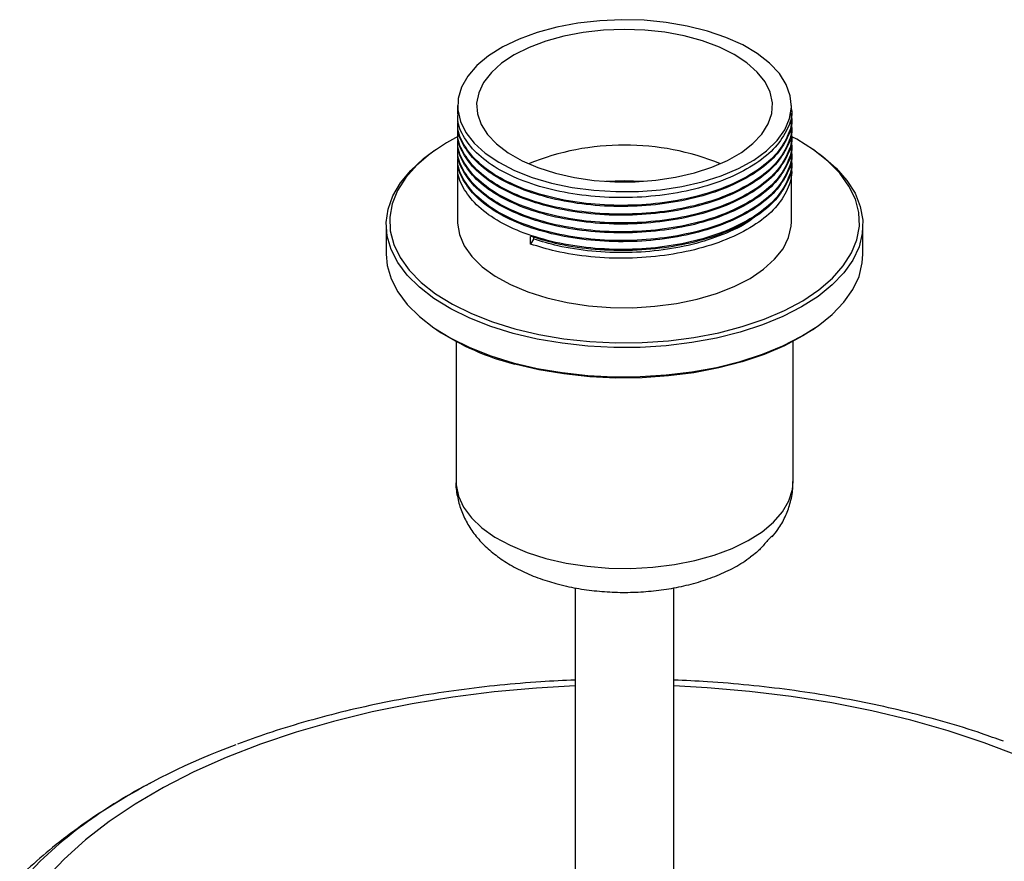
# Paper-space layout '_Trimétrica' of a CAD drawing. Header units: millimetres. Extents: x -165 to 165, y -31 to 425.
# Tile 3 of 4: x -74 to 46, y 323 to 425. Entities that reach past the tile are written whole.
import ezdxf

# ---------------------------------------------------------------- set-up
doc = ezdxf.new("R2010")
doc.units = ezdxf.units.MM

psp = doc.layouts.new('_Trimétrica')

# ---------------------------------------------------------------- linework, layer by layer
at = {"color": 7, "linetype": 'Continuous', "lineweight": 25}
for p, q in [((-20.3, 414.41), (-20.3, 413.42)), ((20.3, 413.95), (20.3, 414.41)), ((-20.3, 412.48), (-20.3, 412.35)), ((20.3, 412.88), (20.3, 413.02)), ((-20.3, 411.41), (-20.3, 411.27)), ((20.3, 411.81), (20.3, 411.94)), ((20.3, 410.74), (20.3, 410.87)), ((-20.3, 410.34), (-20.3, 410.2)), ((20.3, 409.67), (20.3, 409.8)), ((-22.85, 409.14), (-23.18, 408.91)), ((-20.3, 409.27), (-20.3, 409.13)), ((20.3, 408.6), (20.3, 408.73)), ((23.18, 408.91), (22.85, 409.14)), ((-20.3, 408.19), (-20.3, 408.06)), ((20.3, 407.52), (20.3, 407.66)), ((-20.3, 407.12), (-20.3, 400.3)), ((20.3, 400.3), (20.3, 406.59)), ((-29, 399.94), (-29, 396.37)), ((29, 396.37), (29, 399.94)), ((-11.44, 397.58), (-11.44, 398.52)), ((-11.06, 398.2), (-11.44, 397.58)), ((-11.06, 398.47), (-11.06, 398.2)), ((-23.18, 387.4), (-22.85, 387.17)), ((22.85, 387.17), (23.18, 387.4)), ((-20.5, 385.75), (-20.5, 368.71)), ((20.5, 368.71), (20.5, 385.75)), ((-6, 355.81), (-6, 306.01)), ((6, 306.01), (6, 355.8))]:
    psp.add_line(p, q, dxfattribs=at)
at = {"color": 7, "linetype": 'Continuous', "lineweight": 25, "flags": 128}
for points in [[(-17.95, 419.29), (-19.06, 418.01), (-19.82, 416.67), (-20.23, 415.29), (-20.28, 413.89), (-19.96, 412.5), (-19.29, 411.15), (-18.28, 409.86), (-16.94, 408.64), (-15.29, 407.53), (-13.38, 406.54), (-11.22, 405.69), (-8.87, 405), (-6.36, 404.48), (-3.73, 404.13), (-1.04, 403.96), (1.68, 403.99), (4.36, 404.19), (6.96, 404.58), (9.44, 405.15), (11.75, 405.88), (13.85, 406.76), (15.71, 407.78), (17.28, 408.92), (18.55, 410.16), (19.48, 411.47), (20.07, 412.83), (20.3, 414.22), (20.16, 415.62), (19.67, 416.99), (18.83, 418.32), (17.65, 419.57), (16.15, 420.74), (14.37, 421.79), (12.33, 422.71), (10.07, 423.48), (7.63, 424.09), (5.05, 424.53), (2.39, 424.79), (-0.32, 424.86), (-3.02, 424.74), (-5.67, 424.45), (-8.22, 423.97), (-10.62, 423.32), (-12.83, 422.51), (-14.81, 421.56), (-16.53, 420.47), (-17.95, 419.29)], [(-8.4, 406.21), (-6.1, 405.68), (-3.69, 405.33), (-1.2, 405.16), (1.31, 405.16), (3.8, 405.34), (6.21, 405.7), (8.5, 406.23), (10.63, 406.92), (12.54, 407.76), (14.22, 408.72), (15.62, 409.8), (16.71, 410.96), (17.48, 412.19), (17.91, 413.47), (17.99, 414.76), (17.72, 416.04), (17.1, 417.3), (16.15, 418.5), (14.89, 419.61), (13.34, 420.63), (11.53, 421.53), (9.49, 422.28), (7.27, 422.89), (4.91, 423.33), (2.45, 423.59), (-0.06, 423.68), (-2.56, 423.58), (-5.02, 423.31), (-7.37, 422.86), (-9.59, 422.25), (-11.61, 421.49), (-13.41, 420.59), (-14.95, 419.57), (-16.2, 418.44), (-17.14, 417.24), (-17.74, 415.99), (-17.99, 414.7), (-17.9, 413.41), (-17.45, 412.14), (-16.67, 410.91), (-15.56, 409.75), (-14.15, 408.68), (-12.46, 407.72), (-10.53, 406.89), (-8.4, 406.21)], [(-20.21, 410.71), (-21.67, 409.89), (-23.62, 408.58), (-25.28, 407.17), (-26.61, 405.67), (-27.61, 404.1), (-28.26, 402.48), (-28.56, 400.84), (-28.5, 399.19), (-28.08, 397.55), (-27.3, 395.95), (-26.19, 394.4), (-24.74, 392.93), (-22.98, 391.55), (-20.94, 390.28), (-18.63, 389.13), (-16.08, 388.13), (-13.34, 387.28)], [(-13.34, 387.28), (-10.42, 386.59), (-7.38, 386.08), (-4.24, 385.74), (-1.05, 385.59), (2.15, 385.62), (5.33, 385.84), (8.44, 386.23), (11.45, 386.81), (14.31, 387.55), (16.99, 388.46), (19.45, 389.51), (21.67, 390.7), (23.62, 392.01), (25.28, 393.43), (26.61, 394.93), (27.61, 396.5), (28.26, 398.11), (28.56, 399.76), (28.5, 401.41), (28.08, 403.04), (27.3, 404.64), (26.19, 406.19), (24.74, 407.67), (22.98, 409.05), (20.94, 410.32), (20.35, 410.63)], [(-13.53, 386.73), (-16.27, 387.57), (-18.82, 388.57), (-21.13, 389.71), (-23.19, 390.97), (-24.96, 392.33), (-26.43, 393.79), (-27.59, 395.33), (-28.4, 396.92), (-28.87, 398.55), (-29, 400.19), (-28.77, 401.83), (-28.19, 403.45), (-27.26, 405.03), (-26.01, 406.54), (-24.44, 407.97), (-23.18, 408.91)], [(23.18, 408.91), (24.11, 408.24), (25.74, 406.82), (27.05, 405.32), (28.04, 403.76), (28.68, 402.14), (28.98, 400.51), (28.92, 398.86), (28.52, 397.23), (27.77, 395.63), (26.68, 394.08), (25.27, 392.61), (23.55, 391.22), (21.54, 389.94), (19.27, 388.78), (16.77, 387.75), (14.07, 386.88), (11.19, 386.16), (8.18, 385.61), (5.07, 385.23), (1.9, 385.03), (-1.29, 385.02), (-4.47, 385.18), (-7.6, 385.52), (-10.63, 386.04), (-13.53, 386.73)], [(2.26, 405.21), (-0.06, 405.28), (-2.26, 405.21)], [(2.26, 405.21), (-0.06, 405.28), (-2.26, 405.21)], [(-20.3, 400.3), (-20.3, 400.13), (-20.07, 398.74), (-19.49, 397.38), (-18.56, 396.06), (-17.3, 394.83), (-15.73, 393.69), (-13.88, 392.67), (-11.78, 391.78), (-9.47, 391.05)], [(-9.47, 391.05), (-7, 390.48), (-4.39, 390.09), (-1.71, 389.88), (1, 389.85), (3.69, 390.02), (6.32, 390.36), (8.83, 390.88), (11.19, 391.57), (13.35, 392.42), (15.27, 393.41), (16.92, 394.52), (18.26, 395.73), (19.28, 397.02), (19.95, 398.38), (20.27, 399.76), (20.3, 400.3)], [(-29, 396.37), (-28.87, 394.98), (-28.4, 393.35), (-27.59, 391.76), (-26.43, 390.23), (-24.96, 388.77), (-23.19, 387.4), (-21.13, 386.14), (-18.82, 385.01), (-16.27, 384.01), (-13.53, 383.16)], [(-13.53, 383.16), (-10.63, 382.47), (-7.6, 381.96), (-4.47, 381.61), (-1.29, 381.45), (1.9, 381.47), (5.07, 381.67), (8.18, 382.04), (11.19, 382.59), (14.07, 383.31), (16.77, 384.19), (19.27, 385.21), (21.54, 386.37), (23.55, 387.65), (25.27, 389.04), (26.68, 390.52), (27.77, 392.06), (28.52, 393.66), (28.92, 395.29), (29, 396.37)], [(22.85, 387.17), (21.67, 386.42), (19.45, 385.23), (16.99, 384.17), (14.31, 383.27), (11.45, 382.52), (8.44, 381.95), (5.33, 381.55), (2.15, 381.33), (-1.05, 381.3), (-4.24, 381.45), (-7.38, 381.79), (-10.42, 382.31), (-13.34, 382.99)]]:
    psp.add_lwpolyline(points, dxfattribs=at)
at = {"color": 8, "linetype": 'Continuous', "lineweight": 25, "flags": 128}
for points in [[(-20.5, 368.71), (-20.49, 368.31), (-20.21, 366.94), (-19.59, 365.59), (-18.63, 364.3), (-17.35, 363.09), (-15.78, 361.97), (-13.93, 360.97), (-11.85, 360.1), (-9.57, 359.37)], [(-9.57, 359.37), (-7.12, 358.81), (-4.55, 358.42), (-1.9, 358.2), (0.78, 358.16), (3.45, 358.3), (6.06, 358.62), (8.56, 359.12), (10.92, 359.77), (13.09, 360.58), (15.04, 361.53), (16.73, 362.61), (18.13, 363.78), (19.22, 365.04), (19.99, 366.37), (20.41, 367.73), (20.5, 368.71)], [(-6, 343.87), (-10.71, 343.61), (-15.84, 343.14), (-20.89, 342.5), (-25.85, 341.69), (-30.7, 340.71), (-35.4, 339.56), (-39.94, 338.24), (-44.3, 336.78), (-48.46, 335.16), (-52.39, 333.41), (-56.09, 331.52), (-59.53, 329.51), (-62.7, 327.38), (-65.58, 325.15), (-68.17, 322.82)], [(47.94, 335.38), (43.76, 336.97), (39.38, 338.42), (34.81, 339.71), (30.09, 340.84), (25.23, 341.8), (20.26, 342.59), (15.19, 343.21), (10.06, 343.65), (6, 343.87)], [(-71.08, 322.55), (-73.4, 320.09)], [(-68.17, 322.82), (-70.44, 320.41)]]:
    psp.add_lwpolyline(points, dxfattribs=at)
at = {"color": 7, "linetype": 'Continuous', "lineweight": 25}
for centre, radius, start, end in [((0, 378.43), 31.19, 68.0121, 111.9879), ((-5.6, 413.53), 31.51, 236.8135, 255.7819), ((-20.21, 262.19), 79.28, 109.9795, 122.8718)]:
    psp.add_arc(centre, radius, start, end, dxfattribs=at)
at = {"color": 8, "linetype": 'Continuous', "lineweight": 25}
psp.add_arc((-34.56, 284.62), 52.66, 123.0071, 133.9119, dxfattribs=at)
at = {"color": 7, "linetype": 'Continuous', "lineweight": 25}
for points, knots in [([(20.3, 413.95), (20.3, 413.95), (20.47, 413.16), (19.88, 411.57), (18.49, 409.34), (16.09, 407.33), (12.92, 405.62), (9.11, 404.32), (4.87, 403.49), (0.39, 403.15), (-4.13, 403.33), (-8.43, 404.01), (-12.32, 405.16), (-15.61, 406.72), (-18.15, 408.62), (-19.72, 410.75), (-20.4, 412.39), (-20.25, 413.28), (-20.23, 413.42)], [0, 0, 0, 0, 0.000233, 0.071573, 0.14188, 0.211487, 0.282649, 0.353734, 0.423238, 0.493701, 0.565048, 0.635521, 0.705019, 0.7761, 0.847266, 0.91688, 0.987177, 1, 1, 1, 1]), ([(20.2, 413.48), (20.24, 413.32), (20.47, 412.38), (19.9, 410.63), (18.49, 408.4), (16.09, 406.39), (12.92, 404.69), (9.11, 403.39), (4.87, 402.55), (0.39, 402.21), (-4.13, 402.39), (-8.43, 403.07), (-12.32, 404.22), (-15.61, 405.78), (-18.15, 407.68), (-19.72, 409.81), (-20.4, 411.45), (-20.25, 412.34), (-20.23, 412.48)], [0, 0, 0, 0, 0.014121, 0.08447, 0.1538, 0.22244, 0.292613, 0.362711, 0.431249, 0.500734, 0.57109, 0.640584, 0.709117, 0.77921, 0.849388, 0.918035, 0.987355, 1, 1, 1, 1]), ([(20.3, 412.88), (20.3, 412.88), (20.47, 412.09), (19.88, 410.5), (18.49, 408.27), (16.09, 406.26), (12.92, 404.55), (9.11, 403.25), (4.87, 402.42), (0.39, 402.08), (-4.13, 402.25), (-8.43, 402.94), (-12.32, 404.09), (-15.61, 405.65), (-18.15, 407.55), (-19.72, 409.67), (-20.4, 411.32), (-20.25, 412.21), (-20.23, 412.34)], [0, 0, 0, 0, 0.000233, 0.071573, 0.14188, 0.211487, 0.282649, 0.353734, 0.423238, 0.493701, 0.565048, 0.635521, 0.705019, 0.7761, 0.847266, 0.91688, 0.987177, 1, 1, 1, 1]), ([(20.2, 412.41), (20.24, 412.25), (20.47, 411.31), (19.9, 409.56), (18.49, 407.33), (16.09, 405.32), (12.92, 403.61), (9.11, 402.31), (4.87, 401.48), (0.39, 401.14), (-4.13, 401.32), (-8.43, 402), (-12.32, 403.15), (-15.61, 404.71), (-18.15, 406.61), (-19.72, 408.74), (-20.4, 410.38), (-20.25, 411.27), (-20.23, 411.41)], [0, 0, 0, 0, 0.014121, 0.08447, 0.1538, 0.22244, 0.292613, 0.362711, 0.431249, 0.500734, 0.57109, 0.640584, 0.709117, 0.77921, 0.849388, 0.918035, 0.987355, 1, 1, 1, 1]), ([(20.3, 411.81), (20.3, 411.81), (20.47, 411.02), (19.88, 409.43), (18.49, 407.2), (16.09, 405.19), (12.92, 403.48), (9.11, 402.18), (4.87, 401.35), (0.39, 401.01), (-4.13, 401.18), (-8.43, 401.87), (-12.32, 403.01), (-15.61, 404.58), (-18.15, 406.47), (-19.72, 408.6), (-20.4, 410.24), (-20.25, 411.13), (-20.23, 411.27)], [0, 0, 0, 0, 0.000233, 0.071573, 0.14188, 0.211487, 0.282649, 0.353734, 0.423238, 0.493701, 0.565048, 0.635521, 0.705019, 0.7761, 0.847266, 0.91688, 0.987177, 1, 1, 1, 1]), ([(20.2, 411.34), (20.24, 411.18), (20.47, 410.24), (19.9, 408.49), (18.49, 406.26), (16.09, 404.25), (12.92, 402.54), (9.11, 401.24), (4.87, 400.41), (0.39, 400.07), (-4.13, 400.24), (-8.43, 400.93), (-12.32, 402.08), (-15.61, 403.64), (-18.15, 405.54), (-19.72, 407.67), (-20.4, 409.31), (-20.25, 410.2), (-20.23, 410.33)], [0, 0, 0, 0, 0.014121, 0.08447, 0.1538, 0.22244, 0.292613, 0.362711, 0.431249, 0.500734, 0.57109, 0.640584, 0.709117, 0.77921, 0.849388, 0.918035, 0.987355, 1, 1, 1, 1]), ([(20.3, 410.74), (20.3, 410.74), (20.47, 409.95), (19.88, 408.36), (18.49, 406.13), (16.09, 404.11), (12.92, 402.41), (9.11, 401.11), (4.87, 400.28), (0.39, 399.93), (-4.13, 400.11), (-8.43, 400.79), (-12.32, 401.94), (-15.61, 403.5), (-18.15, 405.4), (-19.72, 407.53), (-20.4, 409.17), (-20.25, 410.06), (-20.23, 410.2)], [0, 0, 0, 0, 0.000233, 0.071573, 0.14188, 0.211487, 0.282649, 0.353734, 0.423238, 0.493701, 0.565048, 0.635521, 0.705019, 0.7761, 0.847266, 0.91688, 0.987177, 1, 1, 1, 1]), ([(20.2, 410.27), (20.24, 410.11), (20.47, 409.17), (19.9, 407.42), (18.49, 405.19), (16.09, 403.18), (12.92, 401.47), (9.11, 400.17), (4.87, 399.34), (0.39, 399), (-4.13, 399.17), (-8.43, 399.86), (-12.32, 401.01), (-15.61, 402.57), (-18.15, 404.47), (-19.72, 406.59), (-20.4, 408.24), (-20.25, 409.13), (-20.23, 409.26)], [0, 0, 0, 0, 0.014121, 0.08447, 0.1538, 0.22244, 0.292613, 0.362711, 0.431249, 0.500734, 0.57109, 0.640584, 0.709117, 0.77921, 0.849388, 0.918035, 0.987355, 1, 1, 1, 1]), ([(20.3, 409.67), (20.3, 409.67), (20.47, 408.87), (19.88, 407.29), (18.49, 405.05), (16.09, 403.04), (12.92, 401.34), (9.11, 400.04), (4.87, 399.2), (0.39, 398.86), (-4.13, 399.04), (-8.43, 399.72), (-12.32, 400.87), (-15.61, 402.43), (-18.15, 404.33), (-19.72, 406.46), (-20.4, 408.1), (-20.25, 408.99), (-20.23, 409.13)], [0, 0, 0, 0, 0.000233, 0.071573, 0.14188, 0.211487, 0.282649, 0.353734, 0.423238, 0.493701, 0.565048, 0.635521, 0.705019, 0.7761, 0.847266, 0.91688, 0.987177, 1, 1, 1, 1]), ([(20.2, 409.2), (20.24, 409.04), (20.47, 408.09), (19.9, 406.35), (18.49, 404.12), (16.09, 402.1), (12.92, 400.4), (9.11, 399.1), (4.87, 398.27), (0.39, 397.93), (-4.13, 398.1), (-8.43, 398.79), (-12.32, 399.93), (-15.61, 401.5), (-18.15, 403.39), (-19.72, 405.52), (-20.4, 407.16), (-20.25, 408.05), (-20.23, 408.19)], [0, 0, 0, 0, 0.014121, 0.08447, 0.1538, 0.22244, 0.292613, 0.362711, 0.431249, 0.500734, 0.57109, 0.640584, 0.709117, 0.77921, 0.849388, 0.918035, 0.987355, 1, 1, 1, 1]), ([(20.3, 408.6), (20.3, 408.59), (20.47, 407.8), (19.88, 406.21), (18.49, 403.98), (16.09, 401.97), (12.92, 400.27), (9.11, 398.97), (4.87, 398.13), (0.39, 397.79), (-4.13, 397.97), (-8.43, 398.65), (-12.32, 399.8), (-15.61, 401.36), (-18.15, 403.26), (-19.72, 405.39), (-20.4, 407.03), (-20.25, 407.92), (-20.23, 408.06)], [0, 0, 0, 0, 0.000233, 0.071573, 0.14188, 0.211487, 0.282649, 0.353734, 0.423238, 0.493701, 0.565048, 0.635521, 0.705019, 0.7761, 0.847266, 0.91688, 0.987177, 1, 1, 1, 1]), ([(20.2, 408.13), (20.24, 407.97), (20.47, 407.02), (19.9, 405.28), (18.49, 403.05), (16.09, 401.03), (12.92, 399.33), (9.11, 398.03), (4.87, 397.19), (0.39, 396.85), (-4.13, 397.03), (-8.43, 397.71), (-12.32, 398.86), (-15.61, 400.42), (-18.15, 402.32), (-19.72, 404.45), (-20.4, 406.09), (-20.25, 406.98), (-20.23, 407.12)], [0, 0, 0, 0, 0.014121, 0.08447, 0.1538, 0.22244, 0.292613, 0.362711, 0.431249, 0.500734, 0.57109, 0.640584, 0.709117, 0.77921, 0.849388, 0.918035, 0.987355, 1, 1, 1, 1]), ([(20.3, 407.52), (20.3, 407.52), (20.47, 406.73), (19.88, 405.14), (18.49, 402.91), (16.09, 400.9), (12.92, 399.19), (9.11, 397.89), (4.87, 397.06), (0.39, 396.72), (-4.13, 396.9), (-8.16, 397.52), (-10.44, 398.21), (-11.44, 398.52)], [0, 0, 0, 0, 0.000337, 0.103637, 0.20544, 0.306229, 0.40927, 0.512201, 0.612841, 0.714871, 0.81818, 0.920224, 1, 1, 1, 1]), ([(20.2, 407.05), (20.24, 406.9), (20.47, 405.95), (19.9, 404.21), (18.49, 401.97), (16.09, 399.96), (12.92, 398.26), (9.11, 396.96), (4.87, 396.12), (0.39, 395.78), (-4.13, 395.96), (-8.16, 396.58), (-10.44, 397.28), (-11.44, 397.58)], [0, 0, 0, 0, 0.02032, 0.121554, 0.221323, 0.320097, 0.421079, 0.521952, 0.62058, 0.72057, 0.821815, 0.921819, 1, 1, 1, 1]), ([(15.78, 400.86), (15.67, 400.76), (14.81, 400.01), (12.44, 398.88), (8.82, 397.6), (4.7, 396.8), (0.37, 396.47), (-3.99, 396.64), (-7.89, 397.24), (-10.09, 397.91), (-11.06, 398.2)], [0, 0, 0, 0, 0.020727, 0.166172, 0.311461, 0.453516, 0.597534, 0.743358, 0.887395, 1, 1, 1, 1]), ([(-20.5, 368.71), (-20.5, 368.7), (-20.55, 368.11), (-20.37, 366.93), (-19.93, 365.25), (-19.19, 363.66), (-18.2, 362.18), (-16.95, 360.81), (-15.44, 359.55), (-13.67, 358.41), (-11.66, 357.42), (-9.84, 356.74), (-8.7, 356.42), (-8.34, 356.32)], [0, 0, 0, 0, 0.000708, 0.097701, 0.193221, 0.288946, 0.386812, 0.488653, 0.595884, 0.708824, 0.826111, 0.945162, 1, 1, 1, 1]), ([(17.95, 361.99), (18.19, 362.29), (18.81, 363.03), (19.56, 364.38), (20.18, 366.04), (20.49, 367.51), (20.47, 368.43), (20.46, 368.73)], [0, 0, 0, 0, 0.155752, 0.395525, 0.627439, 0.87872, 1, 1, 1, 1]), ([(17.98, 362.03), (18, 362.05), (18.04, 362.1), (17.91, 362.05), (17.7, 361.87), (17.37, 361.51), (16.83, 360.89), (16.16, 360.15), (15.57, 359.73), (15.33, 359.55)], [0, 0, 0, 0, 0.094835, 0.207912, 0.322211, 0.420799, 0.562475, 0.818797, 1, 1, 1, 1]), ([(-8.34, 356.32), (-7.92, 356.21), (-6.71, 355.9), (-4.63, 355.53), (-2.13, 355.28), (0.4, 355.21), (2.93, 355.34), (5.41, 355.65), (7.84, 356.15), (10.17, 356.84), (12.38, 357.75), (14.11, 358.65), (15.03, 359.33), (15.33, 359.56)], [0, 0, 0, 0, 0.053596, 0.152432, 0.25049, 0.348146, 0.445815, 0.543845, 0.64266, 0.742762, 0.844629, 0.948521, 1, 1, 1, 1]), ([(-6, 344.58), (-7.39, 344.52), (-10.47, 344.38), (-15.19, 343.98), (-20.16, 343.4), (-25.05, 342.65), (-29.84, 341.75), (-34.53, 340.69), (-39.08, 339.47), (-43.29, 338.17), (-45.89, 337.22), (-47.09, 336.78)], [0, 0, 0, 0, 0.094762, 0.209709, 0.324705, 0.43977, 0.554926, 0.670195, 0.785598, 0.901158, 1, 1, 1, 1]), ([(46.08, 337.14), (45.2, 337.46), (42.91, 338.3), (39.03, 339.48), (34.47, 340.7), (29.78, 341.76), (24.98, 342.67), (20.09, 343.41), (15.12, 343.98), (10.42, 344.39), (7.37, 344.52), (6, 344.58)], [0, 0, 0, 0, 0.074569, 0.193513, 0.312294, 0.430928, 0.549432, 0.667828, 0.786135, 0.904376, 1, 1, 1, 1]), ([(-57.65, 332.06), (-57.78, 331.99), (-59.34, 331.21), (-62.13, 329.54), (-66, 327.01), (-69.49, 324.35), (-71.97, 322.2), (-73.26, 320.97), (-73.57, 320.66)], [0, 0, 0, 0, 0.021265, 0.254379, 0.48785, 0.720412, 0.930652, 1, 1, 1, 1])]:
    psp.add_open_spline(points, degree=3, knots=knots, dxfattribs=at)

doc.saveas('drawing.dxf')
